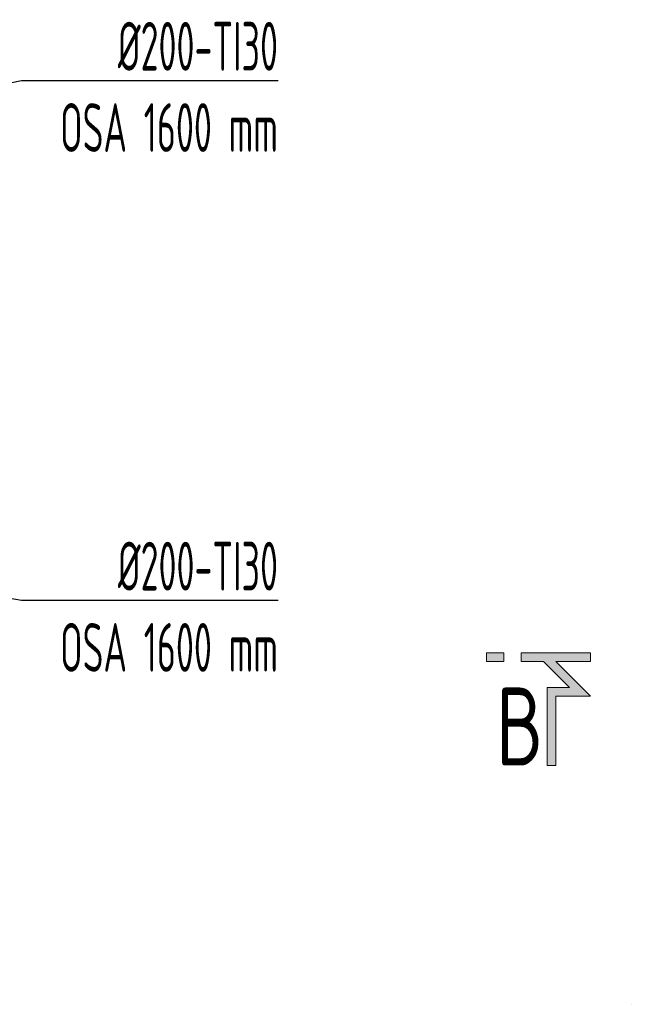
# Model space of a CAD drawing. Header units: millimetres. Extents: x 15940 to 92175, y -24684 to 227664.
# Tile 99 of 132: x 37453 to 39022, y 177343 to 179869. Entities that reach past the tile are written whole.
import ezdxf
from ezdxf.enums import TextEntityAlignment as Align

# ---------------------------------------------------------------- set-up
doc = ezdxf.new("R2010")
doc.units = ezdxf.units.MM
doc.header["$LTSCALE"] = 0.05
doc.linetypes.add('phl_thick', pattern=[0])
doc.layers.get('0').update_dxf_attribs({"lineweight": 5})
doc.layers.add('VZT_50 POPIS - OBECNE', color=7, linetype='Continuous', lineweight=13)
doc.layers.add('VZT_60_KOTY - DIMENZE', color=7, linetype='Continuous', lineweight=5)
doc.styles.add('EVORA_125', font='isocp.shx', dxfattribs={"width": 0.6, "height": 125})

msp = doc.modelspace()

# ---------------------------------------------------------------- hatches: boundary and pattern name
at = {"layer": 'VZT_50 POPIS - OBECNE'}
h = msp.add_hatch(color=256, dxfattribs=at)
h.dxf.hatch_style = 1
h.paths.add_polyline_path([(38917.5, 178133.9), (38828.6, 178133.9), (38828.6, 177956.1), (38806.4, 177956.1), (38806.4, 178156.1), (38863.9, 178156.1), (38797.2, 178222.8), (38739.7, 178222.8), (38739.7, 178245), (38917.5, 178245), (38917.5, 178222.8), (38828.6, 178222.8)])
h.paths.add_polyline_path([(38695.3, 178222.8), (38650.9, 178222.8), (38650.9, 178245), (38695.3, 178245)])

# ---------------------------------------------------------------- linework, layer by layer
msp.add_line((39022.2, 177343.4), (39022.2, 177343.2))
for points in [[(38695.3, 178222.8), (38650.9, 178222.8), (38650.9, 178245), (38695.3, 178245), (38695.3, 178222.8)], [(38828.6, 177956.1), (38806.4, 177956.1), (38806.4, 178156.1), (38863.9, 178156.1), (38797.2, 178222.8), (38739.7, 178222.8), (38739.7, 178245), (38917.5, 178245), (38917.5, 178222.8)], [(38917.5, 178222.8), (38828.6, 178222.8)], [(38828.6, 178222.8), (38917.5, 178133.9), (38828.6, 178133.9), (38828.6, 177956.1)]]:
    msp.add_lwpolyline(points, dxfattribs=at)
at = {"layer": 'VZT_60_KOTY - DIMENZE', "linetype": 'ByBlock', "lineweight": -2}
for p, q in [((37458.2, 179713.4), (37508.2, 179713.4)), ((37458.2, 178379.7), (37508.2, 178379.7))]:
    msp.add_line(p, q, dxfattribs=at)
for points in [[(36481.4, 179511.2), (37458.2, 179713.4)], [(37508.2, 179713.4), (38115.9, 179713.4)], [(36687.4, 178514.2), (37458.2, 178379.7)], [(37508.2, 178379.7), (38115.9, 178379.7)]]:
    msp.add_lwpolyline(points, dxfattribs=at)

# ---------------------------------------------------------------- texts
at = {"layer": 'VZT_50 POPIS - OBECNE', "style": 'EVORA_125', "width": 0.8}
msp.add_attdef('B', text='B', height=200, dxfattribs=at).set_placement((38797.2, 177896.1), align=Align.BOTTOM_RIGHT)
at = {"layer": 'VZT_60_KOTY - DIMENZE', "linetype": 'phl_thick', "char_height": 125, "attachment_point": 3, "style": 'EVORA_125'}
for insert in [(38115.9, 179863.4), (38115.9, 178529.7)]:
    msp.add_mtext('%%C200-TI30\\POSA 1600\\~mm', dxfattribs=dict(at, insert=insert))

doc.saveas('drawing.dxf')
